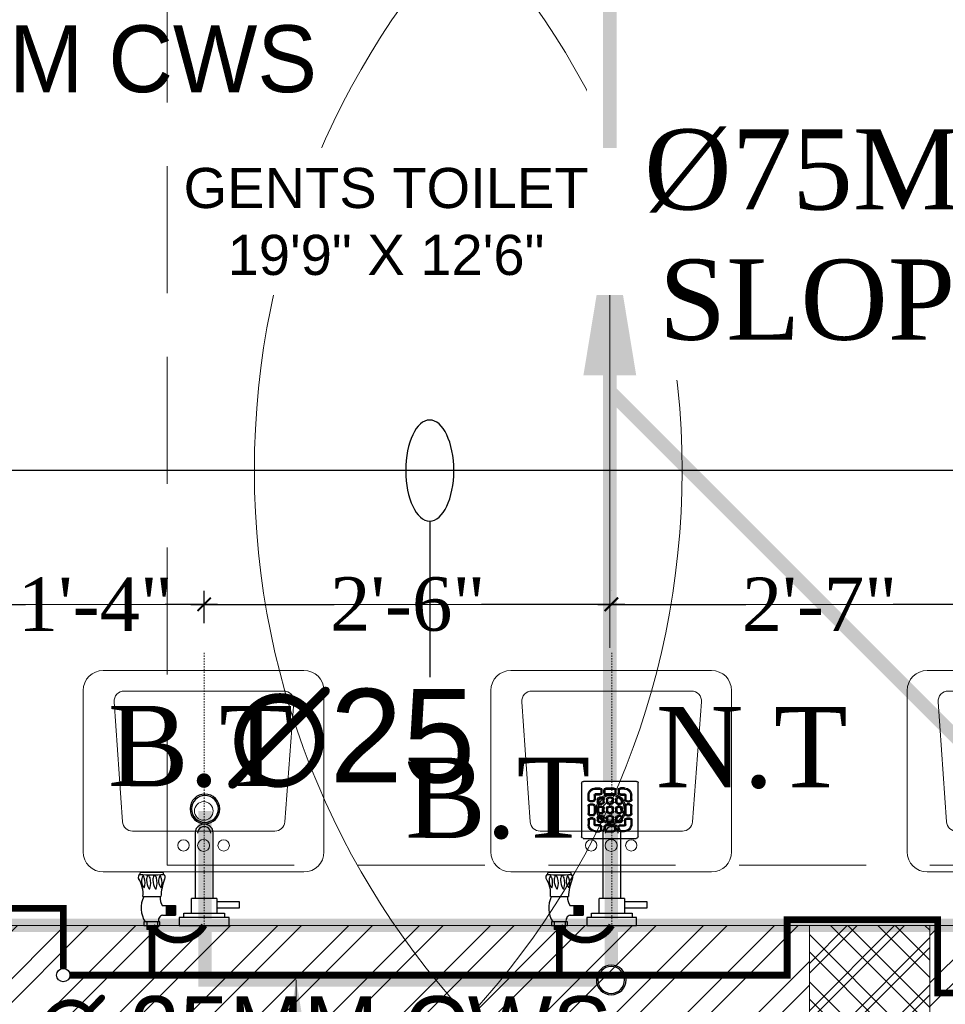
# Model space of a CAD drawing. Header units: inches. Extents: x 105152 to 158499, y 12149 to 30915.
# Tile 217 of 256: x 127097 to 127166, y 21437 to 21511. Entities that reach past the tile are written whole.
import ezdxf

# ---------------------------------------------------------------- set-up
doc = ezdxf.new("R2010")
doc.units = ezdxf.units.IN
doc.header["$MEASUREMENT"] = 0
doc.header["$PDMODE"] = 34
doc.linetypes.add('DASHED2', pattern=[0.375, 0.25, -0.125])
doc.linetypes.add('HIDDEN', pattern=[0.375, 0.25, -0.125])
for name, color, linetype, lineweight in [('AR - PLAN', 251, 'Continuous', 5), ('BEAM', 173, 'Continuous', 5), ('CENTER', 46, 'DASHED2', 9), ('COVERAGE ', 251, 'Continuous', 5), ('DRAINAGE ', 7, 'Continuous', 9), ('FIRE', 1, 'Continuous', 25), ('FIRE TEXT', 7, 'Continuous', 25), ('FLOOR RAISE', 4, 'Continuous', 5), ('PD_BRICK WALL_115', 134, 'Continuous', 30), ('PD_COLUMN', 2, 'Continuous', 60), ('PD_FIXTURE', 21, 'Continuous', 25), ('PD_HATCH', 45, 'Continuous', 9), ('PL. FICTURE', 4, 'Continuous', 25), ('PP- 50DIA Soil Waste Sewer pipe', 54, 'Continuous', 25), ('PP- 75DIA Soil Waste Sewer pipe', 90, 'Continuous', 9), ('PP-Domestic  Cold Water Supply', 5, 'Continuous', 25), ('PP-TEXT', 7, 'Continuous', 40), ('PP-WWP', 3, 'Continuous', 25), ('WATER SUPPLY ', 7, 'Continuous', 9)]:
    doc.layers.add(name, color=color, linetype=linetype, lineweight=lineweight)
for name, color, linetype in [('PD_025_TEXT', 61, 'Continuous'), ('PP--DIM', 7, 'Continuous'), ('PP-SPRINKLER', 1, 'Continuous')]:
    doc.layers.add(name, color=color, linetype=linetype)
doc.styles.add('Arial', font='GOTHIC.TTF')
doc.styles.add('MtX_Times_New_Roman', font='txt')
doc.styles.get("Standard").update_dxf_attribs({"font": 'arial.ttf', "height": 6})
doc.styles.add('style1', font='arial.ttf', dxfattribs={"height": 500})
doc.styles.add('text Ht 200mm', font='arial.ttf')
doc.styles.add('TIMES NEW ROMAN', font='times.ttf')
doc.dimstyles.new('ISO-10', dxfattribs={"dimtxt": 6, "dimasz": 0.5, "dimexe": 1.25, "dimexo": 0.625, "dimtad": 1, "dimtoh": 1, "dimdec": 1, "dimlunit": 4, "dimtxsty": 'Standard', "dimblk": 'ARCHTICK', "dimcen": 2.5, "dimclrt": 3, "dimadec": 0, "dimazin": 0, "dimtfac": 1, "dimtdec": 1, "dimtmove": 1, "dimatfit": 3, "dimfxl": 1, "dimarcsym": 0})
doc.dimstyles.new('PP-DIM', dxfattribs={"dimtxt": 4, "dimasz": 1, "dimexe": 1, "dimexo": 1, "dimgap": 0.09, "dimtad": 0, "dimdec": 0, "dimzin": 0, "dimdsep": 46, "dimlunit": 4, "dimtxsty": 'TIMES NEW ROMAN', "dimblk": 'ARCHTICK', "dimcen": 0.09, "dimdle": 1, "dimclrd": 256, "dimclre": 256, "dimclrt": 256, "dimadec": 0, "dimazin": 0, "dimtfac": 1, "dimtdec": 4, "dimtofl": 0, "dimtmove": 1, "dimatfit": 3, "dimfxl": 1, "dimtolj": 1, "dimtzin": 0, "dimlwd": -1, "dimlwe": -1, "dimarcsym": 0})

# ---------------------------------------------------------------- blocks, each defined once
blk = doc.blocks.new('PP-CEILING PENDANT')
at = {"layer": 'COVERAGE ', "color": 8, "lineweight": 5}
blk.add_circle((0, 0), 1700, dxfattribs=at)
blk = doc.blocks.new('PP-SP ARROW')
at = {"color": 3}
blk.add_line((-31.48, 0), (-128.7, 0), dxfattribs=at)
blk.add_ellipse((0, 0), major_axis=(-31.48, 0), ratio=0.476486, dxfattribs=at)
blk = doc.blocks.new('PP-SINGLE TAP BASIN')
at = {"layer": 'CENTER', "linetype": 'DASHED2'}
blk.add_line((457.2, 0), (0, 0), dxfattribs=at)
at = {"layer": 'PL. FICTURE', "color": 4}
for p, q in [((0, 101), (0, 74.4)), ((5.9, 101), (0, 101)), ((5.9, 74.4), (5.9, 101)), ((48.4, 102.8), (48.4, 72.7)), ((89.4, 106.7), (89.4, 69.2)), ((-6.8, 78.4), (-6.8, 96.4)), ((5.8, 96.4), (-6.8, 96.4)), ((-6.8, 87.4), (0, 87.4)), ((-5.6, 96.4), (-5.6, 78.4)), ((-4.5, 96.4), (-4.5, 78.4)), ((-3.4, 96.4), (-3.4, 78.4)), ((-2.3, 96.4), (-2.3, 78.4)), ((-1.1, 96.4), (-1.1, 78.4)), ((0, 78.4), (-6.8, 78.4)), ((5.9, 78.4), (-6.8, 78.4)), ((0, 74.4), (5.9, 74.4)), ((17.1, 69.9), (17.1, 48.2)), ((33.2, 70), (33.2, 48.2)), ((33.2, 63.9), (17.1, 63.9)), ((33.2, 61.9), (17.1, 61.9)), ((33.2, 60), (17.1, 60)), ((33.2, 58), (17.1, 58)), ((33.2, 56), (17.1, 56)), ((33.2, 54.1), (17.1, 54.1)), ((33.2, 52.1), (17.1, 52.1)), ((33.2, 50.1), (17.1, 50.1)), ((33.2, 50.1), (17.1, 50.1)), ((33.2, 48.2), (17.1, 48.2))]:
    blk.add_line(p, q, dxfattribs=at)
at = {"layer": 'PL. FICTURE'}
for p, q in [((20.4, 21.2), (45.4, 21.2)), ((45.4, -21.2), (45.4, 21.2)), ((154.8, 15.2), (45.4, 15.2)), ((45.4, -15.2), (154.8, -15.2)), ((45.4, -21.2), (20.4, -21.2))]:
    blk.add_line(p, q, dxfattribs=at)
at = {"layer": 'PL. FICTURE', "linetype": 'Continuous'}
blk.add_lwpolyline([(0, 41.7), (0, -41.7), (13.1, -41.7), (13.1, 41.7)], close=True, dxfattribs=at)
at = {"layer": 'PL. FICTURE'}
for points in [[(13.1, 34.2), (20.4, 34.2), (20.4, -34.2), (13.1, -34.2)], [(39.4, -21.2), (29.4, -21.2), (29.4, -59.4), (39.4, -59.4)]]:
    blk.add_lwpolyline(points, close=True, dxfattribs=at)
at = {"layer": 'PL. FICTURE', "color": 4}
for centre, radius, start, end in [((29.4, 60.7), 45, 64.9956, 121.5797), ((53.5, 146.8), 44.3, 263.3195, 304.5359), ((74.6, 88.1), 17.1, 57.6622, 132.7666), ((71.4, 124.1), 24.9, 250.2963, 290.4807), ((80.6, 104.9), 5.77, 31.4335, 109.9133), ((78.9, 107.8), 7.06, 279.3347, 312.6985), ((439.5, 88.1), 354.5, 176.8113, 183.3087), ((91.4, 120.6), 14, 245.192, 261.5484), ((62.1, 91.8), 0.911, 112.3068, 247.6932), ((76.3, 68.5), 28.2, 90.6273, 120.998), ((71.2, 123.1), 33.5, 253.6094, 285.3435), ((76.3, 57.8), 28.2, 90.6273, 120.998), ((75.8, 75.8), 20.9, 66.6687, 89.4909), ((75.8, 65.1), 20.9, 66.6687, 89.4909), ((77.3, 97.5), 7.26, 292.6508, 339.7025), ((77.3, 86.8), 7.26, 292.6508, 339.7025), ((8.4, 67.9), 8.91, 13.5129, 106.5185), ((46.7, 49.8), 24.3, 86.0586, 123.9894), ((43.9, -19.2), 92, 68.3225, 87.2128), ((62.1, 81.1), 0.911, 112.3068, 247.6932), ((71.2, 112.4), 33.5, 253.6094, 285.3435), ((74.5, 59.5), 17.1, 57.6622, 132.7666), ((71.3, 95.5), 24.9, 250.2963, 290.4807), ((81.1, 70.7), 5.39, 233.9467, 326.4616), ((78.8, 79.2), 7.06, 279.3347, 312.6985), ((83.8, 77.9), 10.3, 279.9211, 302.8376)]:
    blk.add_arc(centre, radius, start, end, dxfattribs=at)
at = {"layer": 'PL. FICTURE'}
for radius in [15.2, 15.2, 11]:
    blk.add_arc((154.8, 0), radius, 270, 90, dxfattribs=at)
blk = doc.blocks.new('_ArchTick')
at = {"color": 0, "linetype": 'ByBlock', "const_width": 0.15}
blk.add_lwpolyline([(-0.5, -0.5), (0.5, 0.5)], dxfattribs=at)
blk = doc.blocks.new('*D781')
at = {"layer": 'Defpoints', "color": 0}
for p in [(551.427, 190.216), (535.164, 187.819), (551.427, 187.819)]:
    blk.add_point(p, dxfattribs=at)
at = {"layer": 'PP--DIM', "ltscale": 12}
for p, q in [((535.164, 188.819), (535.164, 191.216)), ((551.427, 188.819), (551.427, 191.216)), ((534.164, 190.216), (538.074, 190.216)), ((552.427, 190.216), (548.517, 190.216))]:
    blk.add_line(p, q, dxfattribs=at)
at = {"layer": 'PP--DIM', "rotation": 180}
blk.add_blockref('_ArchTick', (535.164, 190.216), dxfattribs=at)
at = {"layer": 'PP--DIM'}
blk.add_blockref('_ArchTick', (551.427, 190.216), dxfattribs=at)
at = {"layer": 'PP--DIM', "insert": (543.295, 190.216), "char_height": 4, "attachment_point": 5, "style": 'TIMES NEW ROMAN'}
blk.add_mtext('\\A1;1\'-4"', dxfattribs=at)
blk = doc.blocks.new('*D782')
at = {"layer": 'Defpoints', "color": 0}
for p in [(581.862, 190.216), (581.862, 190.216), (551.427, 187.819)]:
    blk.add_point(p, dxfattribs=at)
at = {"layer": 'PP--DIM', "ltscale": 12}
for p, q in [((551.427, 188.819), (551.427, 191.216)), ((581.862, 191.216), (581.862, 191.216)), ((550.427, 190.216), (561.14, 190.216)), ((582.862, 190.216), (572.149, 190.216))]:
    blk.add_line(p, q, dxfattribs=at)
at = {"layer": 'PP--DIM', "rotation": 180}
blk.add_blockref('_ArchTick', (551.427, 190.216), dxfattribs=at)
at = {"layer": 'PP--DIM'}
blk.add_blockref('_ArchTick', (581.862, 190.216), dxfattribs=at)
at = {"layer": 'PP--DIM', "insert": (566.644, 190.216), "char_height": 4, "attachment_point": 5, "style": 'TIMES NEW ROMAN'}
blk.add_mtext('\\A1;2\'-6"', dxfattribs=at)
blk = doc.blocks.new('*D783')
at = {"layer": 'Defpoints', "color": 0}
for p in [(581.862, 190.216), (612.987, 190.216), (612.987, 190.216)]:
    blk.add_point(p, dxfattribs=at)
at = {"layer": 'PP--DIM', "ltscale": 12}
for p, q in [((581.862, 191.216), (581.862, 191.216)), ((612.987, 191.216), (612.987, 191.216)), ((580.862, 190.216), (591.92, 190.216)), ((613.987, 190.216), (602.929, 190.216))]:
    blk.add_line(p, q, dxfattribs=at)
at = {"layer": 'PP--DIM', "rotation": 180}
blk.add_blockref('_ArchTick', (581.862, 190.216), dxfattribs=at)
at = {"layer": 'PP--DIM'}
blk.add_blockref('_ArchTick', (612.987, 190.216), dxfattribs=at)
at = {"layer": 'PP--DIM', "insert": (597.425, 190.216), "char_height": 4, "attachment_point": 5, "style": 'TIMES NEW ROMAN'}
blk.add_mtext('\\A1;2\'-7"', dxfattribs=at)
blk = doc.blocks.new('BT-PP')
for radius in [37.5, 33.8]:
    blk.add_circle((0, 0), radius)
blk = doc.blocks.new('PP-GRATING')
at = {"linetype": 'Continuous'}
for p, q in [((-53.1, -49.4), (-53.1, 49.4)), ((-49.7, 52.9), (49.7, 52.9)), ((-27.6, 40.7), (-27.6, 38.6)), ((-19.6, 40.7), (-27.6, 40.7)), ((-19.6, 38.6), (-27.6, 38.6)), ((-19.6, 38.6), (-19.6, 40.7)), ((-7.1, 38.6), (-7.1, 40.7)), ((-7.1, 40.7), (6.5, 40.7)), ((-7.1, 38.6), (6.5, 38.6)), ((6.5, 40.7), (6.5, 38.6)), ((19, 40.7), (27, 40.7)), ((19, 38.6), (19, 40.7)), ((19, 38.6), (27, 38.6)), ((27, 40.7), (27, 38.6)), ((52.6, 50), (52.6, -48.9)), ((-38.9, 27.3), (-41, 27.3)), ((-41, 27.3), (-41, 19.3)), ((-38.9, 19.3), (-41, 19.3)), ((-38.9, 27.3), (-38.9, 19.3)), ((-29.8, 19.3), (-29.8, 27.3)), ((-27.8, 27.3), (-29.8, 27.3)), ((-29.8, 19.3), (-27.8, 19.3)), ((-27.8, 19.3), (-27.8, 27.3)), ((-27.6, 29.6), (-27.6, 27.5)), ((-27.6, 29.6), (-19.6, 29.6)), ((-27.6, 27.5), (-19.6, 27.5)), ((-23.9, 14.8), (-23.9, 19.3)), ((-21.9, 19.3), (-23.9, 19.3)), ((-21.9, 14.8), (-21.9, 19.3)), ((-19.6, 27.5), (-19.6, 29.6)), ((-19.6, 23.6), (-15.1, 23.6)), ((-19.6, 21.6), (-19.6, 23.6)), ((-19.6, 21.6), (-15.1, 21.6)), ((-17.3, 31.8), (-17.3, 36.4)), ((-15.3, 36.4), (-17.3, 36.4)), ((-17.3, 31.8), (-15.3, 31.8)), ((-15.3, 31.8), (-15.3, 36.4)), ((-15.1, 23.6), (-15.1, 21.6)), ((-12.8, 19.3), (-12.8, 14.8)), ((-10.7, 19.3), (-12.8, 19.3)), ((-11.4, 36.4), (-11.4, 31.8)), ((-9.4, 36.4), (-11.4, 36.4)), ((-11.4, 31.8), (-9.4, 31.8)), ((-10.7, 19.3), (-10.7, 14.8)), ((-9.4, 36.4), (-9.4, 31.8)), ((-7.1, 29.6), (6.5, 29.6)), ((-7.1, 29.6), (-7.1, 27.5)), ((-7.1, 27.5), (6.5, 27.5)), ((-6.9, 14.8), (-6.9, 19.3)), ((-4.8, 19.3), (-6.9, 19.3)), ((-4.8, 14.8), (-4.8, 19.3)), ((-2.6, 23.6), (2, 23.6)), ((-2.6, 21.6), (-2.6, 23.6)), ((-2.6, 21.6), (2, 21.6)), ((2, 23.6), (2, 21.6)), ((4.3, 19.3), (4.3, 14.8)), ((6.3, 19.3), (4.3, 19.3)), ((6.3, 19.3), (6.3, 14.8)), ((6.5, 29.6), (6.5, 27.5)), ((8.8, 31.8), (8.8, 36.4)), ((10.9, 36.4), (8.8, 36.4)), ((8.8, 31.8), (10.9, 31.8)), ((10.2, 14.8), (10.2, 19.3)), ((12.2, 19.3), (10.2, 19.3)), ((10.9, 31.8), (10.9, 36.4)), ((12.2, 14.8), (12.2, 19.3)), ((14.5, 23.6), (19, 23.6)), ((14.5, 21.6), (14.5, 23.6)), ((14.5, 21.6), (19, 21.6)), ((14.7, 31.8), (14.7, 36.4)), ((14.7, 36.4), (16.8, 36.4)), ((16.8, 31.8), (14.7, 31.8)), ((16.8, 31.8), (16.8, 36.4)), ((27, 29.6), (19, 29.6)), ((19, 27.5), (19, 29.6)), ((27, 27.5), (19, 27.5)), ((19, 23.6), (19, 21.6)), ((21.3, 19.3), (21.3, 14.8)), ((23.4, 19.3), (21.3, 19.3)), ((23.4, 19.3), (23.4, 14.8)), ((27, 29.6), (27, 27.5)), ((27.2, 19.3), (27.2, 27.3)), ((27.2, 27.3), (29.3, 27.3)), ((29.3, 19.3), (27.2, 19.3)), ((29.3, 19.3), (29.3, 27.3)), ((38.4, 27.3), (38.4, 19.3)), ((38.4, 27.3), (40.4, 27.3)), ((38.4, 19.3), (40.4, 19.3)), ((40.4, 27.3), (40.4, 19.3)), ((-41, 6.8), (-41, -6.8)), ((-38.9, 6.8), (-41, 6.8)), ((-38.9, 6.8), (-38.9, -6.8)), ((-36.7, 17), (-32.1, 17)), ((-36.7, 17), (-36.7, 15)), ((-36.7, 15), (-32.1, 15)), ((-32.1, 11.1), (-36.7, 11.1)), ((-36.7, 11.1), (-36.7, 9.1)), ((-32.1, 9.1), (-36.7, 9.1)), ((-32.1, 9.1), (-32.1, 11.1)), ((-29.8, -6.8), (-29.8, 6.8)), ((-29.8, 6.8), (-27.8, 6.8)), ((-27.8, -6.8), (-27.8, 6.8)), ((-21.9, 14.8), (-23.9, 14.8)), ((-23.9, -2.3), (-23.9, 2.3)), ((-21.9, 2.3), (-23.9, 2.3)), ((-21.9, -2.3), (-21.9, 2.3)), ((-15.1, 12.5), (-19.6, 12.5)), ((-19.6, 12.5), (-19.6, 10.5)), ((-15.1, 10.5), (-19.6, 10.5)), ((-19.6, 6.6), (-15.1, 6.6)), ((-19.6, 4.5), (-19.6, 6.6)), ((-19.6, 4.5), (-15.1, 4.5)), ((-15.1, 12.5), (-15.1, 10.5)), ((-15.1, 6.6), (-15.1, 4.5)), ((-12.8, 14.8), (-10.7, 14.8)), ((-12.8, 2.3), (-12.8, -2.3)), ((-10.7, 2.3), (-12.8, 2.3)), ((-10.7, 2.3), (-10.7, -2.3)), ((-4.8, 14.8), (-6.9, 14.8)), ((-6.9, -2.3), (-6.9, 2.3)), ((-4.8, 2.3), (-6.9, 2.3)), ((-4.8, -2.3), (-4.8, 2.3)), ((2, 12.5), (-2.6, 12.5)), ((-2.6, 12.5), (-2.6, 10.5)), ((2, 10.5), (-2.6, 10.5)), ((-2.6, 6.6), (2, 6.6)), ((-2.6, 4.5), (-2.6, 6.6)), ((-2.6, 4.5), (2, 4.5)), ((2, 12.5), (2, 10.5)), ((2, 6.6), (2, 4.5)), ((4.3, 14.8), (6.3, 14.8)), ((4.3, 2.3), (4.3, -2.3)), ((6.3, 2.3), (4.3, 2.3)), ((6.3, 2.3), (6.3, -2.3)), ((12.2, 14.8), (10.2, 14.8)), ((10.2, -2.3), (10.2, 2.3)), ((12.2, 2.3), (10.2, 2.3)), ((12.2, -2.3), (12.2, 2.3)), ((19, 12.5), (14.5, 12.5)), ((14.5, 12.5), (14.5, 10.5)), ((19, 10.5), (14.5, 10.5)), ((14.5, 6.6), (19, 6.6)), ((14.5, 4.5), (14.5, 6.6)), ((14.5, 4.5), (19, 4.5)), ((19, 12.5), (19, 10.5)), ((19, 6.6), (19, 4.5)), ((21.3, 14.8), (23.4, 14.8)), ((21.3, 2.3), (21.3, -2.3)), ((23.4, 2.3), (21.3, 2.3)), ((23.4, 2.3), (23.4, -2.3)), ((27.2, -6.8), (27.2, 6.8)), ((29.3, 6.8), (27.2, 6.8)), ((29.3, -6.8), (29.3, 6.8)), ((36.1, 17), (31.5, 17)), ((36.1, 15), (31.5, 15)), ((31.5, 11.1), (36.1, 11.1)), ((31.5, 9.1), (31.5, 11.1)), ((31.5, 9.1), (36.1, 9.1)), ((36.1, 17), (36.1, 15)), ((36.1, 11.1), (36.1, 9.1)), ((38.4, 6.8), (38.4, -6.8)), ((38.4, 6.8), (40.4, 6.8)), ((40.4, 6.8), (40.4, -6.8)), ((-41, -6.8), (-38.9, -6.8)), ((-36.7, -9.1), (-32.1, -9.1)), ((-36.7, -9.1), (-36.7, -11.1)), ((-36.7, -11.1), (-32.1, -11.1)), ((-36.7, -17), (-36.7, -15)), ((-36.7, -15), (-32.1, -15)), ((-36.7, -17), (-32.1, -17)), ((-32.1, -9.1), (-32.1, -11.1)), ((-29.8, -6.8), (-27.8, -6.8)), ((-21.9, -2.3), (-23.9, -2.3)), ((-23.9, -19.3), (-23.9, -14.8)), ((-21.9, -14.8), (-23.9, -14.8)), ((-21.9, -19.3), (-21.9, -14.8)), ((-15.1, -4.5), (-19.6, -4.5)), ((-19.6, -4.5), (-19.6, -6.6)), ((-15.1, -6.6), (-19.6, -6.6)), ((-19.6, -10.5), (-15.1, -10.5)), ((-19.6, -12.5), (-19.6, -10.5)), ((-19.6, -12.5), (-15.1, -12.5)), ((-15.1, -4.5), (-15.1, -6.6)), ((-15.1, -10.5), (-15.1, -12.5)), ((-12.8, -2.3), (-10.7, -2.3)), ((-12.8, -14.8), (-12.8, -19.3)), ((-10.7, -14.8), (-12.8, -14.8)), ((-10.7, -14.8), (-10.7, -19.3)), ((-4.8, -2.3), (-6.9, -2.3)), ((-6.9, -19.3), (-6.9, -14.8)), ((-4.8, -14.8), (-6.9, -14.8)), ((-4.8, -19.3), (-4.8, -14.8)), ((2, -4.5), (-2.6, -4.5)), ((-2.6, -4.5), (-2.6, -6.6)), ((2, -6.6), (-2.6, -6.6)), ((-2.6, -10.5), (2, -10.5)), ((-2.6, -12.5), (-2.6, -10.5)), ((-2.6, -12.5), (2, -12.5)), ((2, -4.5), (2, -6.6)), ((2, -10.5), (2, -12.5)), ((4.3, -2.3), (6.3, -2.3)), ((4.3, -14.8), (4.3, -19.3)), ((6.3, -14.8), (4.3, -14.8)), ((6.3, -14.8), (6.3, -19.3)), ((12.2, -2.3), (10.2, -2.3)), ((10.2, -19.3), (10.2, -14.8)), ((12.2, -14.8), (10.2, -14.8)), ((12.2, -19.3), (12.2, -14.8)), ((19, -4.5), (14.5, -4.5)), ((14.5, -4.5), (14.5, -6.6)), ((19, -6.6), (14.5, -6.6)), ((14.5, -10.5), (19, -10.5)), ((14.5, -12.5), (14.5, -10.5)), ((14.5, -12.5), (19, -12.5)), ((19, -4.5), (19, -6.6)), ((19, -10.5), (19, -12.5)), ((21.3, -2.3), (23.4, -2.3)), ((21.3, -14.8), (21.3, -19.3)), ((23.4, -14.8), (21.3, -14.8)), ((23.4, -14.8), (23.4, -19.3)), ((29.3, -6.8), (27.2, -6.8)), ((36.1, -9.1), (31.5, -9.1)), ((31.5, -9.1), (31.5, -11.1)), ((36.1, -11.1), (31.5, -11.1)), ((36.1, -15), (31.5, -15)), ((36.1, -17), (31.5, -17)), ((36.1, -9.1), (36.1, -11.1)), ((36.1, -17), (36.1, -15)), ((40.4, -6.8), (38.4, -6.8)), ((-41, -27.3), (-41, -19.3)), ((-38.9, -19.3), (-41, -19.3)), ((-38.9, -27.3), (-41, -27.3)), ((-38.9, -27.3), (-38.9, -19.3)), ((-29.8, -19.3), (-27.8, -19.3)), ((-29.8, -19.3), (-29.8, -27.3)), ((-27.8, -27.3), (-29.8, -27.3)), ((-27.8, -19.3), (-27.8, -27.3)), ((-27.6, -27.5), (-19.6, -27.5)), ((-27.6, -29.6), (-27.6, -27.5)), ((-27.6, -29.6), (-19.6, -29.6)), ((-21.9, -19.3), (-23.9, -19.3)), ((-15.1, -21.6), (-19.6, -21.6)), ((-19.6, -21.6), (-19.6, -23.6)), ((-15.1, -23.6), (-19.6, -23.6)), ((-19.6, -27.5), (-19.6, -29.6)), ((-17.3, -31.8), (-17.3, -36.4)), ((-17.3, -31.8), (-15.3, -31.8)), ((-15.3, -36.4), (-17.3, -36.4)), ((-15.3, -31.8), (-15.3, -36.4)), ((-15.1, -21.6), (-15.1, -23.6)), ((-12.8, -19.3), (-10.7, -19.3)), ((-11.4, -36.4), (-11.4, -31.8)), ((-11.4, -31.8), (-9.4, -31.8)), ((-9.4, -36.4), (-11.4, -36.4)), ((-9.4, -36.4), (-9.4, -31.8)), ((-7.1, -27.5), (6.5, -27.5)), ((-7.1, -29.6), (-7.1, -27.5)), ((-7.1, -29.6), (6.5, -29.6)), ((-4.8, -19.3), (-6.9, -19.3)), ((2, -21.6), (-2.6, -21.6)), ((-2.6, -21.6), (-2.6, -23.6)), ((2, -23.6), (-2.6, -23.6)), ((2, -21.6), (2, -23.6)), ((4.3, -19.3), (6.3, -19.3)), ((6.5, -29.6), (6.5, -27.5)), ((8.8, -31.8), (8.8, -36.4)), ((8.8, -31.8), (10.9, -31.8)), ((8.8, -36.4), (10.9, -36.4)), ((12.2, -19.3), (10.2, -19.3)), ((10.9, -31.8), (10.9, -36.4)), ((19, -21.6), (14.5, -21.6)), ((14.5, -21.6), (14.5, -23.6)), ((19, -23.6), (14.5, -23.6)), ((14.7, -31.8), (14.7, -36.4)), ((16.8, -31.8), (14.7, -31.8)), ((14.7, -36.4), (16.8, -36.4)), ((16.8, -31.8), (16.8, -36.4)), ((19, -21.6), (19, -23.6)), ((27, -27.5), (19, -27.5)), ((19, -27.5), (19, -29.6)), ((27, -29.6), (19, -29.6)), ((21.3, -19.3), (23.4, -19.3)), ((27, -29.6), (27, -27.5)), ((27.2, -19.3), (27.2, -27.3)), ((29.3, -19.3), (27.2, -19.3)), ((27.2, -27.3), (29.3, -27.3)), ((29.3, -19.3), (29.3, -27.3)), ((38.4, -19.3), (40.4, -19.3)), ((38.4, -27.3), (38.4, -19.3)), ((38.4, -27.3), (40.4, -27.3)), ((40.4, -27.3), (40.4, -19.3)), ((49.2, -52.3), (-50.3, -52.3)), ((-27.6, -40.7), (-27.6, -38.6)), ((-19.6, -38.6), (-27.6, -38.6)), ((-19.6, -40.7), (-27.6, -40.7)), ((-19.6, -38.6), (-19.6, -40.7)), ((6.5, -38.6), (-7.1, -38.6)), ((-7.1, -38.6), (-7.1, -40.7)), ((6.5, -40.7), (-7.1, -40.7)), ((6.5, -38.7), (6.5, -40.7)), ((19, -38.6), (19, -40.7)), ((19, -38.6), (27, -38.6)), ((19, -40.7), (27, -40.7)), ((27, -40.7), (27, -38.6))]:
    blk.add_line(p, q, dxfattribs=at)
for centre, radius, start, end in [((-49.7, 49.4), 3.41, 90, 180), ((-27.6, 27.3), 13.4, 90, 180), ((-27.6, 27.3), 11.4, 90, 180), ((-19.6, 36.4), 4.32, 360, 90), ((-19.6, 36.4), 2.27, 360, 90), ((-7.1, 36.4), 4.32, 90, 180), ((-7.1, 36.4), 2.27, 90, 180), ((6.5, 36.4), 4.32, 360, 90), ((6.5, 36.4), 2.27, 360, 90), ((19, 36.4), 4.32, 90, 180), ((19, 36.4), 2.27, 90, 180), ((27, 27.3), 13.4, 0, 90), ((27, 27.3), 11.4, 0, 90), ((49.7, 50), 2.84, 360, 90), ((-36.7, 19.3), 4.32, 180, 270), ((-36.7, 19.3), 2.27, 180, 270), ((-32.1, 19.3), 4.32, 270, 360), ((-32.1, 19.3), 2.27, 270, 360), ((-27.6, 27.3), 2.27, 90, 180), ((-27.6, 27.3), 0.227, 90, 180), ((-19.6, 19.3), 4.32, 90, 180), ((-19.6, 19.3), 2.27, 90, 180), ((-19.6, 19.3), 2.27, 90, 180), ((-19.6, 31.8), 4.32, 270, 360), ((-19.6, 31.8), 2.27, 270, 360), ((-15.1, 19.3), 4.32, 360, 90), ((-15.1, 19.3), 2.27, 360, 90), ((-7.1, 31.8), 4.32, 180, 270), ((-7.1, 31.8), 2.27, 180, 270), ((-2.6, 19.3), 4.32, 90, 180), ((-2.6, 19.3), 2.27, 90, 180), ((-2.6, 19.3), 2.27, 90, 180), ((2, 19.3), 4.32, 360, 90), ((2, 19.3), 2.27, 360, 90), ((6.5, 31.8), 4.32, 270, 360), ((6.5, 31.8), 2.27, 270, 360), ((14.5, 19.3), 4.32, 90, 180), ((14.5, 19.3), 2.27, 90, 180), ((19, 31.8), 4.32, 180, 270), ((19, 31.8), 2.27, 180, 270), ((19, 19.3), 4.32, 360, 90), ((19, 19.3), 2.27, 360, 90), ((27, 27.3), 2.27, 0, 90), ((27, 27.3), 0.227, 0, 90), ((31.5, 19.3), 4.32, 180, 270), ((31.5, 19.3), 2.27, 180, 270), ((36.1, 19.3), 2.27, 270, 0), ((36.1, 19.3), 4.32, 270, 0), ((-36.7, 6.8), 4.32, 90, 180), ((-36.7, 6.8), 2.27, 90, 180), ((-32.1, 6.8), 4.32, 360, 90), ((-32.1, 6.8), 2.27, 360, 90), ((-19.6, 14.8), 4.32, 180, 270), ((-19.6, 2.3), 4.32, 90, 180), ((-19.6, 14.8), 2.27, 180, 270), ((-19.6, 2.3), 2.27, 90, 180), ((-19.6, 2.3), 2.27, 90, 180), ((-15.1, 14.8), 2.27, 270, 360), ((-15.1, 14.8), 4.32, 270, 0), ((-15.1, 2.3), 4.32, 360, 90), ((-15.1, 2.3), 2.27, 360, 90), ((-2.6, 14.8), 4.32, 180, 270), ((-2.6, 2.3), 4.32, 90, 180), ((-2.6, 14.8), 2.27, 180, 270), ((-2.6, 2.3), 2.27, 90, 180), ((-2.6, 2.3), 2.27, 90, 180), ((2, 14.8), 2.27, 270, 0), ((2, 14.8), 4.32, 270, 0), ((2, 2.3), 4.32, 360, 90), ((2, 2.3), 2.27, 360, 90), ((14.5, 14.8), 4.32, 180, 270), ((14.5, 2.3), 4.32, 90, 180), ((14.5, 14.8), 2.27, 180, 270), ((14.5, 2.3), 2.27, 90, 180), ((14.5, 2.3), 2.27, 90, 180), ((19, 14.8), 2.27, 270, 0), ((19, 14.8), 4.32, 270, 0), ((19, 2.3), 4.32, 360, 90), ((19, 2.3), 2.27, 360, 90), ((31.5, 6.8), 4.32, 90, 180), ((31.5, 6.8), 2.27, 90, 180), ((36.1, 6.8), 4.32, 360, 90), ((36.1, 6.8), 2.27, 360, 90), ((-36.7, -6.8), 4.32, 180, 270), ((-36.7, -19.3), 4.32, 90, 180), ((-36.7, -6.8), 2.27, 180, 270), ((-36.7, -19.3), 2.27, 90, 180), ((-32.1, -6.8), 4.32, 270, 360), ((-32.1, -6.8), 2.27, 270, 360), ((-32.1, -19.3), 4.32, 360, 90), ((-32.1, -19.3), 2.27, 360, 90), ((-19.6, -2.3), 4.32, 180, 270), ((-19.6, -14.8), 4.32, 90, 180), ((-19.6, -2.3), 2.27, 180, 270), ((-19.6, -14.8), 2.27, 90, 180), ((-19.6, -14.8), 2.27, 90, 180), ((-15.1, -2.3), 2.27, 270, 360), ((-15.1, -2.3), 4.32, 270, 0), ((-15.1, -14.8), 4.32, 360, 90), ((-15.1, -14.8), 2.27, 360, 90), ((-2.6, -2.3), 4.32, 180, 270), ((-2.6, -14.8), 4.32, 90, 180), ((-2.6, -2.3), 2.27, 180, 270), ((-2.6, -14.8), 2.27, 90, 180), ((-2.6, -14.8), 2.27, 90, 180), ((2, -2.3), 2.27, 270, 0), ((2, -2.3), 4.32, 270, 0), ((2, -14.8), 4.32, 360, 90), ((2, -14.8), 2.27, 360, 90), ((14.5, -2.3), 4.32, 180, 270), ((14.5, -14.8), 4.32, 90, 180), ((14.5, -2.3), 2.27, 180, 270), ((14.5, -14.8), 2.27, 90, 180), ((14.5, -14.8), 2.27, 90, 180), ((19, -2.3), 2.27, 270, 0), ((19, -2.3), 4.32, 270, 0), ((19, -14.8), 4.32, 360, 90), ((19, -14.8), 2.27, 360, 90), ((31.5, -6.8), 4.32, 180, 270), ((31.5, -19.3), 4.32, 90, 180), ((31.5, -6.8), 2.27, 180, 270), ((31.5, -19.3), 2.27, 90, 180), ((36.1, -6.8), 2.27, 270, 0), ((36.1, -6.8), 4.32, 270, 0), ((36.1, -19.3), 4.32, 360, 90), ((36.1, -19.3), 2.27, 360, 90), ((-27.6, -27.3), 13.4, 180, 270), ((-27.6, -27.3), 11.4, 180, 270), ((-27.6, -27.3), 2.27, 180, 270), ((-27.6, -27.3), 0.227, 180, 270), ((-19.6, -19.3), 4.32, 180, 270), ((-19.6, -19.3), 2.27, 180, 270), ((-19.6, -31.8), 4.32, 360, 90), ((-19.6, -31.8), 2.27, 360, 90), ((-19.6, -36.4), 4.32, 270, 0), ((-19.6, -36.4), 2.27, 270, 0), ((-15.1, -19.3), 2.27, 270, 360), ((-15.1, -19.3), 4.32, 270, 0), ((-7.1, -31.8), 4.32, 90, 180), ((-7.1, -36.4), 4.32, 180, 270), ((-7.1, -31.8), 2.27, 90, 180), ((-7.1, -36.4), 2.27, 180, 270), ((-2.6, -19.3), 4.32, 180, 270), ((-2.6, -19.3), 2.27, 180, 270), ((2, -19.3), 2.27, 270, 0), ((2, -19.3), 4.32, 270, 0), ((6.5, -31.8), 4.32, 360, 90), ((6.5, -31.8), 2.27, 360, 90), ((6.6, -36.4), 2.27, 269.679, 359.679), ((6.6, -36.4), 4.32, 269.679, 359.679), ((14.5, -19.3), 4.32, 180, 270), ((14.5, -19.3), 2.27, 180, 270), ((19, -31.8), 4.32, 90, 180), ((19, -36.4), 4.32, 180, 270), ((19, -31.8), 2.27, 90, 180), ((19, -36.4), 2.27, 180, 270), ((19, -19.3), 2.27, 270, 0), ((19, -19.3), 4.32, 270, 0), ((27, -27.3), 2.27, 270, 360), ((27, -27.3), 0.227, 270, 360), ((27, -27.3), 13.4, 270, 360), ((27, -27.3), 11.4, 270, 360), ((-50.7, -49.8), 2.49, 171.2591, 278.7567), ((49.2, -48.9), 3.41, 270, 360)]:
    blk.add_arc(centre, radius, start, end, dxfattribs=at)
blk = doc.blocks.new('LV')
at = {"color": 251, "lineweight": 5}
for p, q in [((-254, 510.1), (254, 510.1)), ((-304.8, 50.8), (-304.8, 459.3)), ((-201, 458), (203.1, 458)), ((304.8, 459.3), (304.8, 50.8)), ((-205.3, 127), (-226.3, 430.8)), ((228.4, 430.6), (205.5, 126.8)), ((180.2, 103.5), (-180, 103.5)), ((254, 0), (-254, 0))]:
    blk.add_line(p, q, dxfattribs=at)
for centre, radius in [((0.4, 154.3), 23.6), ((-50.8, 67.2), 14.4), ((0, 67.2), 15.3), ((50.8, 67.2), 14.4)]:
    blk.add_circle(centre, radius, dxfattribs=at)
for centre, radius, start, end in [((-254, 459.3), 50.8, 90, 180), ((254, 459.3), 50.8, 0, 90), ((-201, 432.6), 25.4, 90, 184.2016), ((203.1, 432.6), 25.4, 355.4179, 90), ((-180, 128.9), 25.4, 184.2016, 270), ((180.2, 128.9), 25.4, 270, 355.4179), ((-254, 50.8), 50.8, 180, 270), ((254, 50.8), 50.8, 270, 0)]:
    blk.add_arc(centre, radius, start, end, dxfattribs=at)
blk = doc.blocks.new('FIRST FLOOR PLAN 0')
at = {"layer": 'PD_HATCH', "lineweight": 5}
h = blk.add_hatch(dxfattribs=at)
h.set_pattern_fill('ANSI37', color=251, scale=20)
h.set_pattern_definition([(45, (144327.2833, 25769.4912), (-1.767766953, 1.767766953), []), (135, (144327.2833, 25769.4912), (-1.767766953, -1.767766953), [])])
h.paths.add_polyline_path([(-123, -171.5), (-123, -159.5), (-132, -159.5), (-132, -171.5)])
h.paths.add_polyline_path([(-204, -171.5), (-204, -159.5), (-213, -159.5), (-213, -171.5)])
h.paths.add_polyline_path([(-204, -261.5), (-204, -249.5), (-213, -249.5), (-213, -261.5)])
h.paths.add_polyline_path([(-123, -249.5), (-132, -249.5), (-132, -261.5), (-123, -261.5)])
at = {"layer": 'PD_BRICK WALL_115', "color": 251, "lineweight": 5}
blk.add_line((-18, -159.5), (-213, -159.5), dxfattribs=at)
at = {"layer": 'PD_COLUMN', "color": 251, "lineweight": 5}
blk.add_lwpolyline([(-123, -171.5), (-123, -159.5), (-132, -159.5), (-132, -171.5)], close=True, dxfattribs=at)
at = {"layer": 'PD_FIXTURE', "color": 251, "lineweight": 5, "ltscale": 12}
blk.add_line((-69, -135.5), (-193.5, -135.5), dxfattribs=at)
at = {"layer": 'PD_FIXTURE', "color": 251, "ltscale": 12, "xscale": 0.0295236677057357, "yscale": 0.0295236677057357, "zscale": 0.0295236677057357}
for p in [(-177.279, -155.5), (-146.812, -155.5), (-115.687, -155.5)]:
    blk.add_blockref('LV', p, dxfattribs=at)
at = {"layer": 'PD_025_TEXT', "color": 251, "insert": (-227.89, -102.88), "char_height": 3, "width": 128.49522, "attachment_point": 1, "style": 'style1', "bg_fill": 2}
blk.add_mtext('\\pxqc;GENTS TOILET\\P19\'9" X 12\'6"', dxfattribs=at)
at = {"layer": 'PD_HATCH', "lineweight": 5}
h = blk.add_hatch(dxfattribs=at)
h.set_pattern_fill('ANSI32', color=251, scale=10)
h.set_pattern_definition([(45, (-1110.15, -834.2493), (-2.65165, 2.65165), []), (45, (-1108.3824, -834.2493), (-2.65165, 2.65165), [])])
h.paths.add_polyline_path([(-1107, -791.5), (-1116, -791.5), (-1116, -873), (-1107, -873)])
h.paths.add_polyline_path([(-745.5, -939), (-915, -939), (-915, -948), (-745.5, -948)])
h.paths.add_polyline_path([(-561, -939), (-730.5, -939), (-730.5, -948), (-561, -948)])
h.paths.add_polyline_path([(-1107, -75), (-1116, -75), (-1116, -156.5), (-1107, -156.5)])
h.paths.add_polyline_path([(-1107, -171.5), (-1116, -171.5), (-1116, -311.5), (-1107, -311.5)])
h.paths.add_polyline_path([(-1107, -326.5), (-1116, -326.5), (-1116, -466.5), (-1107, -466.5)])
h.paths.add_polyline_path([(-1107, -481.5), (-1116, -481.5), (-1116, -621.5), (-1107, -621.5)])
h.paths.add_polyline_path([(-1107, -636.5), (-1116, -636.5), (-1116, -776.5), (-1107, -776.5)])
h.paths.add_polyline_path([(-15, 0), (-181.5, 0), (-181.5, -9), (-15, -9)])
h.paths.add_polyline_path([(-196.5, 0), (-361.5, 0), (-361.5, -9), (-196.5, -9)])
h.paths.add_polyline_path([(-376.5, 0), (-546, 0), (-546, -9), (-376.5, -9)])
h.paths.add_polyline_path([(-561, 0), (-730.5, 0), (-730.5, -9), (-561, -9)])
h.paths.add_polyline_path([(-930, 0), (-1041, 0), (-1041, -9), (-930, -9)])
h.paths.add_polyline_path([(-1056, 0), (-1116, 0), (-1116, -60), (-1107, -60), (-1107, -9), (-1056, -9)])
h.paths.add_polyline_path([(-1107, -888), (-1116, -888), (-1116, -948), (-1056, -948), (-1056, -939), (-1107, -939)])
h.paths.add_polyline_path([(-930, -939), (-1041, -939), (-1041, -948), (-930, -948)])
h.paths.add_polyline_path([(-521.25, -939), (-546, -939), (-546, -948), (-521.25, -948)])
h.paths.add_polyline_path([(-376.5, -939), (-401.25, -939), (-401.25, -948), (-376.5, -948)])
h.paths.add_polyline_path([(-339, -939), (-361.5, -939), (-361.5, -948), (-339, -948)])
h.paths.add_polyline_path([(-196.5, -939), (-219, -939), (-219, -948), (-196.5, -948)])
h.paths.add_polyline_path([(-159, -939), (-181.5, -939), (-181.5, -948), (-159, -948)])
h.paths.add_polyline_path([(-15, -939), (-39, -939), (-39, -948), (-15, -948)])
h.paths.add_polyline_path([(0, -930), (-9, -930)])
h.paths.add_polyline_path([(0, -791.5), (-9, -791.5), (-9, -930), (0, -930)])
h.paths.add_polyline_path([(0, -636.5), (-9, -636.5), (-9, -776.5), (0, -776.5)])
h.paths.add_polyline_path([(0, -326.5), (-9, -326.5), (-9, -621.5), (0, -621.5)])
h.paths.add_polyline_path([(0, -18), (-9, -18), (-9, -156.5), (0, -156.5)])
h.paths.add_polyline_path([(-18, -159.5), (-123, -159.5), (-123, -168.5), (-18, -168.5)])
h.paths.add_polyline_path([(-123, -171.5), (-132, -171.5), (-132, -249.5), (-123, -249.5)])
h.paths.add_polyline_path([(-132, -159.5), (-204, -159.5), (-204, -168.5), (-132, -168.5)])
h.paths.add_polyline_path([(-204, -171.5), (-213, -171.5), (-213, -249.5), (-204, -249.5)])
h.paths.add_polyline_path([(-213, -159.5), (-294, -159.5), (-294, -261.5), (-267, -261.5), (-267, -252.5), (-285, -252.5), (-285, -168.5), (-213, -168.5)])
h.paths.add_polyline_path([(-213, -252.5), (-231, -252.5), (-231, -261.5), (-213, -261.5)], flags=17)
h.paths.add_polyline_path([(-186, -252.5), (-204, -252.5), (-204, -261.5), (-186, -261.5)])
h.paths.add_polyline_path([(-132, -252.5), (-150, -252.5), (-150, -261.5), (-132, -261.5)])
h.paths.add_polyline_path([(-123, -261.5), (-132, -261.5), (-132, -324.5), (-123, -324.5)])
h.paths.add_polyline_path([(0, -310.5), (-9, -310.5), (-9, -311.5), (0, -311.5)])
h.paths.add_polyline_path([(0, -171.5), (-9, -171.5), (-9, -190.5), (0, -190.5)])
h.paths.add_polyline_path([(-878.25, -9), (-878.25, 0), (-915, 0), (-915, -9)])
h.paths.add_polyline_path([(-782.25, 0), (-782.25, -9), (-745.5, -9), (-745.5, 0)])
blk = doc.blocks.new('columns2')
at = {"layer": 'PD_HATCH', "lineweight": 5}
h = blk.add_hatch(dxfattribs=at)
h.set_pattern_fill('ANSI37', color=173, scale=20)
h.paths.add_polyline_path([(387, -250), (387, -268), (369, -268), (369, -250)])
h.paths.add_polyline_path([(18, 0), (18, -15), (0, -15), (0, 0)])
h.paths.add_polyline_path([(18, -828), (18, -813), (0, -813), (0, -828)])
h.paths.add_polyline_path([(201, -870), (186, -870), (186, -888), (201, -888)])
h.paths.add_polyline_path([(570, -870), (555, -870), (555, -888), (570, -888)])
h.paths.add_polyline_path([(754.5, -870), (739.5, -870), (739.5, -888), (754.5, -888)])
h.paths.add_polyline_path([(934.5, -870), (919.5, -870), (919.5, -888), (934.5, -888)])
h.paths.add_polyline_path([(385.5, -870), (370.5, -870), (370.5, -888), (385.5, -888)])
h.paths.add_polyline_path([(201, 42), (186, 42), (186, 60), (201, 60)])
h.paths.add_polyline_path([(387, -578), (387, -560), (369, -560), (369, -578)])
h.paths.add_polyline_path([(1116, -731.5), (1116, -716.5), (1098, -716.5), (1098, -731.5)])
h.paths.add_polyline_path([(1116, -111.5), (1116, -96.5), (1098, -96.5), (1098, -111.5)])
h.paths.add_polyline_path([(1116, -561.5), (1116, -576.5), (1098, -576.5), (1098, -561.5)])
h.paths.add_polyline_path([(1116, -251.5), (1116, -266.5), (1098, -266.5), (1098, -251.5)])
h.paths.add_polyline_path([(0, -731.5), (0, -716.5), (18, -716.5), (18, -731.5)])
h.paths.add_polyline_path([(0, -111.5), (0, -96.5), (18, -96.5), (18, -111.5)])
h.paths.add_polyline_path([(0, -406.5), (0, -421.5), (18, -421.5), (18, -406.5)])
h.paths.add_polyline_path([(0, -561.5), (0, -576.5), (18, -576.5), (18, -561.5)])
h.paths.add_polyline_path([(0, -251.5), (0, -266.5), (18, -266.5), (18, -251.5)])
h.paths.add_polyline_path([(993, -111.5), (993, -99.5), (984, -99.5), (984, -111.5)])
h.paths.add_polyline_path([(993, -189.5), (993, -201.5), (984, -201.5), (984, -189.5)])
h.paths.add_polyline_path([(903, -111.5), (903, -99.5), (912, -99.5), (912, -111.5)])
h.paths.add_polyline_path([(903, -189.5), (903, -201.5), (912, -201.5), (912, -189.5)])
h.paths.add_polyline_path([(75, -870), (60, -870), (60, -888), (75, -888)])
h.paths.add_polyline_path([(1116, -870), (1101, -870), (1101, -888), (1116, -888)])
h.paths.add_polyline_path([(75, 42), (60, 42), (60, 60), (75, 60)])
h.paths.add_polyline_path([(570, 42), (555, 42), (555, 60), (570, 60)])
h.paths.add_polyline_path([(754.5, 42), (739.5, 42), (739.5, 60), (754.5, 60)])
h.paths.add_polyline_path([(934.5, 42), (919.5, 42), (919.5, 60), (934.5, 60)])
h.paths.add_polyline_path([(385.5, 42), (370.5, 42), (370.5, 60), (385.5, 60)])
h.paths.add_polyline_path([(1116, 42), (1101, 42), (1101, 60), (1116, 60)])
h.paths.add_polyline_path([(738, -250), (738, -268), (756, -268), (756, -250)])
h.paths.add_polyline_path([(756, -578.001), (756, -560.001), (738, -560.001), (738, -578.001)])
at = {"layer": 'PD_COLUMN', "color": 173, "lineweight": 5}
blk.add_lwpolyline([(993, -111.5), (993, -99.5), (984, -99.5), (984, -111.5)], close=True, dxfattribs=at)
at = {"layer": 'PD_HATCH', "color": 173, "linetype": 'HIDDEN', "lineweight": 5, "ltscale": 38}
for q in [(936, 48), (1104, -95)]:
    blk.add_line((936, -95), q, dxfattribs=at)
blk = doc.blocks.new('WATER SUPPLY')
at = {"layer": 'PP-Domestic  Cold Water Supply', "const_width": 0.5}
for points in [[(490.738, 235.807), (490.738, 167.493), (540.896, 167.493), (540.896, 163.001)], [(547.52, 166.215), (547.52, 162.5)], [(577.987, 166.215), (577.987, 162.5)]]:
    blk.add_lwpolyline(points, dxfattribs=at)
at = {"layer": 'PP-Domestic  Cold Water Supply'}
blk.add_lwpolyline([(541.396, 162.501, 0.5, 0.5, 0), (595.006, 162.501, 0.5, 0.5, 0), (595.006, 166.645, 0.5, 0.5, 0), (606.262, 166.645, 0.5, 0.5, 0), (606.262, 161.175, 0.5, 0.5, 0), (640.237, 161.175, 0.5, 0.5, 0), (640.237, 166.215, 0.5, 0.5, 0)], format="xyseb", dxfattribs=at)
at = {"layer": 'PP-Domestic  Cold Water Supply', "const_width": 0.5}
for points in [[(551.427, 166.216, -0.551517), (547.533, 166.165)], [(581.894, 166.216, -0.551517), (578, 166.165)]]:
    blk.add_lwpolyline(points, format="xyb", dxfattribs=at)
at = {"layer": 'PP-Domestic  Cold Water Supply'}
blk.add_circle((540.896, 162.501), 0.5, dxfattribs=at)
at = {"layer": 'PL. FICTURE', "xscale": 0.0445516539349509, "yscale": 0.0445516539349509, "zscale": 0.0445516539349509, "rotation": 89.99999999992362}
for p in [(551.427, 166.216), (581.894, 166.216)]:
    blk.add_blockref('PP-SINGLE TAP BASIN', p, dxfattribs=at)
at = {"layer": 'PP-TEXT', "style": 'MtX_Times_New_Roman'}
for p in [(516.789, 228.496), (538.829, 155.929)]:
    blk.add_text('∅ 25MM CWS ', height=5, dxfattribs=at).set_placement(p)
at = {"layer": 'PP--DIM', "ltscale": 12}
for base, p1, p2, picture, middle in [((551.427, 190.216), (535.164, 187.819), (551.427, 187.819), '*D781', (543.295, 190.216)), ((581.862, 190.216), (551.427, 187.819), (581.862, 190.216), '*D782', (566.644, 190.216)), ((612.987, 190.216), (581.862, 190.216), (612.987, 190.216), '*D783', (597.425, 190.216))]:
    dim = blk.add_linear_dim(base=base, p1=p1, p2=p2, dimstyle='PP-DIM', override={"dimblk": 'ArchTick'}, dxfattribs=at)
    dim.commit()
    dim.dimension.update_dxf_attribs({"geometry": picture, "text_midpoint": middle})
blk = doc.blocks.new('DRAINAGE')
at = {"layer": 'PP- 50DIA Soil Waste Sewer pipe'}
blk.add_lwpolyline([(877.344, 481.519, 1, 1, 0), (848.09, 481.519, 1, 1, 0), (848.09, 494.139, 1, 1, 0)], format="xyseb", dxfattribs=at)
at = {"layer": 'PP- 50DIA Soil Waste Sewer pipe', "const_width": 1}
blk.add_lwpolyline([(878.456, 482.63), (878.456, 494.139)], dxfattribs=at)
at = {"layer": 'PP- 75DIA Soil Waste Sewer pipe', "ltscale": 0.015, "const_width": 1}
blk.add_lwpolyline([(878.353, 525.535), (908.187, 495.7)], dxfattribs=at)
at = {"layer": 'PP- 50DIA Soil Waste Sewer pipe', "xscale": -0.02961412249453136, "yscale": 0.02961412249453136, "zscale": 0.02961412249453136, "rotation": 270}
for p in [(848.09, 494.299), (878.456, 494.299), (878.456, 481.519)]:
    blk.add_blockref('BT-PP', p, dxfattribs=at)
at = {"layer": 'PP-WWP', "xscale": -0.04021621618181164, "yscale": 0.04021621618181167, "zscale": 40.21621618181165, "rotation": 89.99999999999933}
blk.add_blockref('PP-GRATING', (878.364, 494.219), dxfattribs=at)
at = {"layer": 'PP-TEXT', "insert": (880.915, 538.858, -0.005), "char_height": 6, "width": 79.39154, "attachment_point": 7, "style": 'Arial', "bg_fill": 2}
blk.add_mtext('\\pxql;{\\fTimes New Roman|b0|i0|c0|p34;%%C75MM WWP }', dxfattribs=at)
at = {"layer": 'PP-TEXT', "char_height": 6, "width": 26.6614, "attachment_point": 7, "style": 'Arial'}
for s, insert in [('{\\fTimes New Roman|b0|i0|c0|p0;B.T}', (840.836, 495.877, -0.002)), ('{\\fTimes New Roman|b0|i0|c0|p0;N.T}', (881.794, 495.79, -0.002)), ('{\\fTimes New Roman|b0|i0|c0|p0;B.T}', (863.057, 492.013, -0.002))]:
    blk.add_mtext(s, dxfattribs=dict(at, insert=insert))
at = {"layer": 'PP-TEXT', "lineweight": 70, "ltscale": 12}
blk.add_leader([(854.913, 481.519), (854.913, 459.697), (907.145, 459.697)], dimstyle='PP-DIM', override={"dimtxt": 8.5, "dimasz": 5, "dimtad": 0, "dimdec": 1, "dimcen": 0, "dimtfac": 12, "dimtdec": 1, "dimfxl": 7, "dimfxlon": 1, "dimlwd": 18, "dimarcsym": 1}, dxfattribs=at)
blk.add_leader([(878.353, 536.701), (929.856, 536.701)], dimstyle='PP-DIM', override={"dimtxt": 8.5, "dimasz": 5, "dimtad": 0, "dimdec": 1, "dimcen": 0, "dimtfac": 12, "dimtdec": 1, "dimfxl": 7, "dimfxlon": 1, "dimlwd": 18, "dimarcsym": 1}, dxfattribs=at)
at = {"layer": 'PP-TEXT', "insert": (928.093, 529.24), "char_height": 6, "width": 48.44598, "attachment_point": 9, "style": 'Arial', "bg_fill": 2}
blk.add_mtext('\\pxqr;{\\fTimes New Roman|b0|i0|c0|p34; \\PSLOPE 1:80}', dxfattribs=at)
at = {"layer": 'FLOOR RAISE', "const_width": 1}
blk.add_lwpolyline([(279.768, 645.092), (1025.268, 645.092), (1025.268, 488.592), (1007.268, 488.592), (1007.268, 485.592), (731.268, 485.592), (731.268, 383.592), (642.768, 383.592), (494.268, 383.592), (494.268, 317.092), (278.268, 317.092), (278.268, 335.092), (279.768, 335.092), (279.768, 645.092)], dxfattribs=at)
at = {"layer": 'PP- 75DIA Soil Waste Sewer pipe', "ltscale": 0.015}
blk.add_lwpolyline([(878.353, 496.356, 1, 1, 0), (878.353, 592.155, 1, 1, 0), (861.695, 608.812, 1, 1, 0)], format="xyseb", dxfattribs=at)
blk.add_leader([(878.353, 538.714), (878.353, 506.346)], dimstyle='ISO-10', override={"dimasz": 12, "dimgap": 0.625, "dimtad": 0}, dxfattribs=at)

msp = doc.modelspace()

# ---------------------------------------------------------------- linework, layer by layer
at = {"layer": 'FIRE'}
msp.add_line((127174.912, 21476.998), (126949.901, 21476.998), dxfattribs=at)

# ---------------------------------------------------------------- block references
at = {"layer": 'FIRE TEXT', "xscale": -0.1199999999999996, "yscale": 0.1199999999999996, "zscale": 0.03999999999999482, "rotation": 270}
msp.add_blockref('PP-SP ARROW', (127127.786, 21476.998), dxfattribs=at)
at = {"layer": 'PP-SPRINKLER', "yscale": 0.03543314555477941, "zscale": 35.43314555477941}
for p, xscale in [((127086.412, 21476.998), -0.03543314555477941), ((127174.912, 21476.998), 0.03543314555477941)]:
    msp.add_blockref('PP-CEILING PENDANT', p, dxfattribs=dict(at, xscale=xscale))
at = {"layer": 'WATER SUPPLY '}
msp.add_blockref('WATER SUPPLY', (126559.497, 21276.782), dxfattribs=at)

# ---------------------------------------------------------------- texts
at = {"layer": 'FIRE TEXT', "style": 'text Ht 200mm'}
msp.add_text('∅25', height=7, dxfattribs=at).set_placement((127112.736, 21453.683))

# ---------------------------------------------------------------- next in the draw order: block references
at = {"layer": 'DRAINAGE '}
msp.add_blockref('DRAINAGE', (126262.893, 20957.406), dxfattribs=at)

# ---------------------------------------------------------------- next in the draw order: block references
at = {"layer": 'AR - PLAN', "color": 251}
msp.add_blockref('FIRST FLOOR PLAN 0', (127288.161, 21602.498), dxfattribs=at)

# ---------------------------------------------------------------- next in the draw order: block references
at = {"layer": 'BEAM'}
msp.add_blockref('columns2', (126172.162, 21542.498), dxfattribs=at)

doc.saveas('drawing.dxf')
